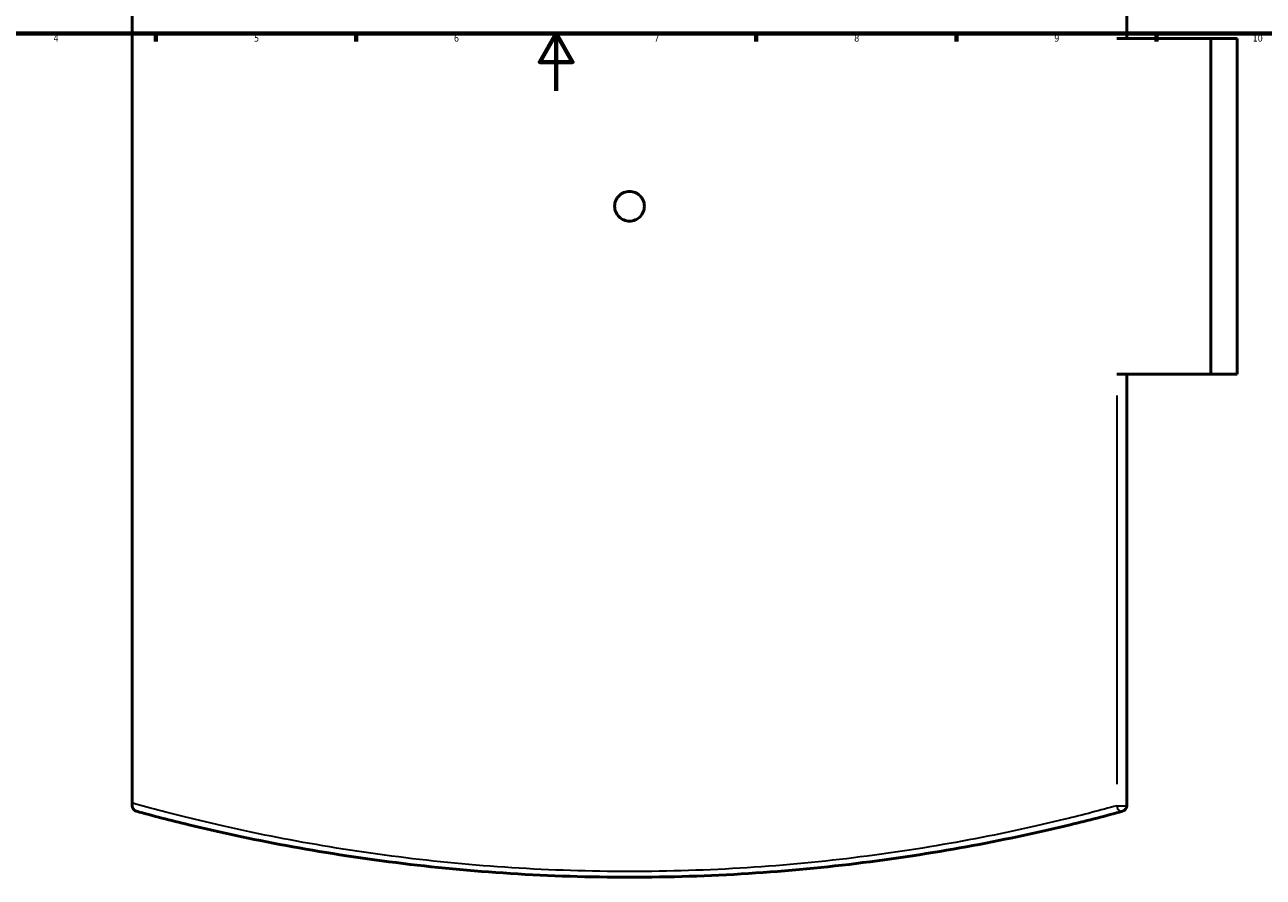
# Model space of a CAD drawing. Header units: millimetres. Extents: x -604 to 1138, y -275 to 910.
# Tile 4 of 11: x 234 to 668, y -275 to 23. Entities that reach past the tile are written whole.
import ezdxf

# ---------------------------------------------------------------- set-up
doc = ezdxf.new("R2010")
doc.units = ezdxf.units.MM
for name, color, linetype, lineweight in [('Border (ANSI)', 7, 'Continuous', 70), ('Visible (ANSI)', 7, 'Continuous', 50), ('Visible Narrow (ANSI)', 7, 'Continuous', 35)]:
    doc.layers.add(name, color=color, linetype=linetype, lineweight=lineweight)
doc.styles.add('Note Text (ANSI)', font='tahoma.ttf')

# ---------------------------------------------------------------- blocks, each defined once
blk = doc.blocks.new('Borders Default Border')
at = {"layer": 'Border (ANSI)'}
for p, q in [((280.33, 20), (280.33, 17.2)), ((350.42, 20), (350.42, 17.2)), ((490.58, 20), (490.58, 17.2)), ((560.67, 20), (560.67, 17.2)), ((630.75, 20), (630.75, 17.2))]:
    blk.add_line(p, q, dxfattribs=at)
at = {"layer": 'Border (ANSI)', "flags": 128}
for points in [[(20, 20), (20, 574), (821, 574), (821, 20), (20, 20)], [(420.5, 0), (420.5, 20), (414.73, 10), (426.27, 10), (420.5, 20)]]:
    blk.add_lwpolyline(points, dxfattribs=at)
at = {"layer": 'Border (ANSI)', "color": 5, "true_color": 0x0000ff, "char_height": 2.4, "attachment_point": 7, "style": 'Note Text (ANSI)'}
for s, insert in [('4', (244.45, 17.2)), ('5', (314.67, 17.15)), ('6', (384.69, 17.15)), ('7', (454.8, 17.2)), ('8', (524.84, 17.15)), ('9', (594.92, 17.15)), ('10', (664.35, 17.15))]:
    blk.add_mtext(s, dxfattribs=dict(at, insert=insert))

msp = doc.modelspace()

# ---------------------------------------------------------------- linework, layer by layer
at = {"layer": 'Visible (ANSI)'}
for p, q in [((620.33, 18.27), (620.33, 169.49)), ((272.03, -249.48), (272.03, 168.52)), ((616.81, 18.27), (649.73, 18.27)), ((649.73, -99.23), (649.73, 18.27)), ((649.73, 18.27), (659.03, 18.27)), ((659.03, -99.23), (659.03, 18.27)), ((649.73, -99.23), (616.81, -99.23)), ((620.33, -250.45), (620.33, -99.23)), ((659.03, -99.23), (649.73, -99.23)), ((272.03, -249.48), (272.03, -250.45))]:
    msp.add_line(p, q, dxfattribs=at)
msp.add_arc((618.33, -250.45), 2, 285.237, 0, dxfattribs=at)
for points, knots in [([(451.38, -40.48), (451.38, -41.13), (451.25, -41.83), (450.72, -43.11), (450.32, -43.7), (449.39, -44.62), (448.81, -45.02), (447.53, -45.55), (446.83, -45.68), (445.53, -45.68), (444.83, -45.55), (443.55, -45.02), (442.96, -44.62), (442.04, -43.7), (441.64, -43.11), (441.11, -41.83), (440.98, -41.13), (440.98, -39.83), (441.11, -39.13), (441.64, -37.85), (442.04, -37.27), (442.96, -36.34), (443.55, -35.94), (444.83, -35.41), (445.53, -35.28), (446.83, -35.28), (447.53, -35.41), (448.81, -35.94), (449.39, -36.34), (450.32, -37.27), (450.72, -37.85), (451.25, -39.13), (451.38, -39.83), (451.38, -40.48)], [0, 0, 0, 0, 0.195885, 0.195885, 0.391769, 0.391769, 0.587654, 0.587654, 0.783538, 0.783538, 0.979423, 0.979423, 1.175307, 1.175307, 1.371192, 1.371192, 1.567076, 1.567076, 1.762961, 1.762961, 1.958846, 1.958846, 2.15473, 2.15473, 2.350615, 2.350615, 2.546499, 2.546499, 2.742384, 2.742384, 2.938268, 2.938268, 3.134153, 3.134153, 3.134153, 3.134153]), ([(273.5, -252.38), (273.5, -252.38), (273.5, -252.38), (273.01, -252.25), (272.59, -251.93), (272.2, -251.3), (272.12, -251.09), (272.05, -250.74), (272.03, -250.61), (272.03, -250.45)], [-0.4051788, -0.4051788, -0.4051788, -0.4051788, -0.4041927, -0.4041927, -0.1655439, -0.1655439, -0.0567382, -0.0567382, 0, 0, 0, 0]), ([(273.5, -252.38), (279.26, -253.95), (285.41, -255.54), (302.39, -259.64), (313.8, -262.13), (338.1, -266.65), (351, -268.69), (377.38, -272), (390.82, -273.29), (418.24, -275.03), (432.21, -275.48), (446.18, -275.48), (460.15, -275.48), (474.12, -275.03), (501.54, -273.29), (514.98, -272), (541.36, -268.69), (554.26, -266.65), (578.56, -262.12), (589.97, -259.64), (606.95, -255.54), (613.1, -253.95), (618.86, -252.38)], [5.070733, 5.070733, 5.070733, 5.070733, 7.753866, 7.753866, 12.086508, 12.086508, 16.419156, 16.419156, 20.5972, 20.5972, 24.77525, 24.77525, 24.77525, 28.9533, 28.9533, 33.131345, 33.131345, 37.463996, 37.463996, 41.796641, 41.796641, 44.479697, 44.479697, 44.479697, 44.479697])]:
    msp.add_open_spline(points, degree=3, knots=knots, dxfattribs=at)
at = {"layer": 'Visible Narrow (ANSI)'}
for p, q in [((616.81, -106.79), (616.81, -242.89)), ((616.98, -250.45), (620.31, -250.45))]:
    msp.add_line(p, q, dxfattribs=at)
msp.add_ellipse((618.33, -250.45), major_axis=(0.53, -1.93), ratio=0.746692, start_param=4.600309, end_param=6.194613, dxfattribs=at)
msp.add_open_spline([(616.81, -250.45), (611.12, -252.02), (605.05, -253.6), (588.27, -257.69), (576.99, -260.17), (552.98, -264.68), (540.23, -266.71), (514.17, -270.01), (500.88, -271.3), (473.79, -273.03), (459.98, -273.48), (446.18, -273.48), (432.38, -273.48), (418.57, -273.03), (391.48, -271.3), (378.19, -270.01), (352.13, -266.71), (339.38, -264.68), (315.37, -260.17), (304.09, -257.69), (285.97, -253.28), (278.71, -251.35), (272.03, -249.48)], degree=3, knots=[-44.479697, -44.479697, -44.479697, -44.479697, -41.796641, -41.796641, -37.463996, -37.463996, -33.131345, -33.131345, -28.9533, -28.9533, -24.77525, -24.77525, -24.77525, -20.5972, -20.5972, -16.419156, -16.419156, -12.086508, -12.086508, -7.753866, -7.753866, -4.50998, -4.50998, -4.50998, -4.50998], dxfattribs=at)

# ---------------------------------------------------------------- block references
msp.add_blockref('Borders Default Border', (0, 0))

doc.saveas('drawing.dxf')
